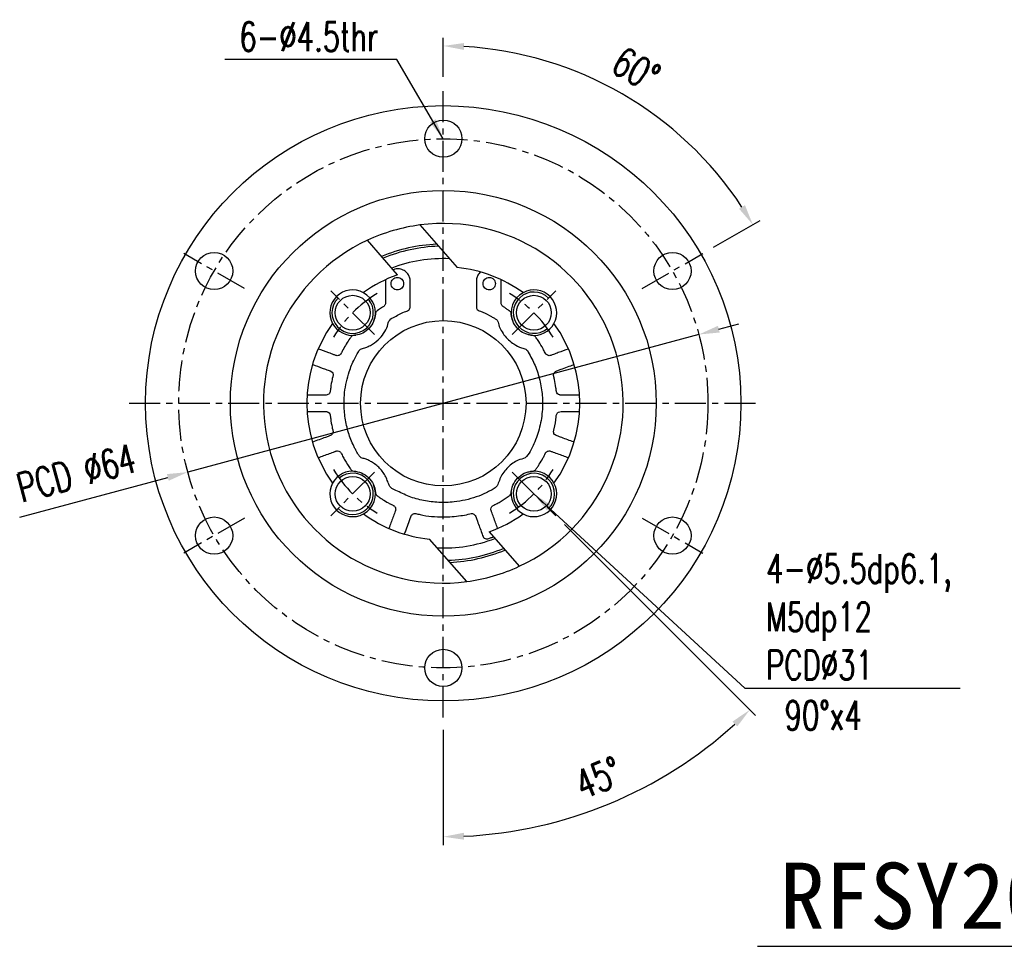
# Model space of a CAD drawing. Header units: millimetres. Extents: x -51 to 427, y -66 to 81.
# Tile 1 of 105: x -51 to 68, y -66 to 46. Entities that reach past the tile are written whole.
import ezdxf
from ezdxf.enums import TextEntityAlignment as Align

# ---------------------------------------------------------------- set-up
doc = ezdxf.new("R2010")
doc.units = ezdxf.units.MM
doc.linetypes.add('CENTER', pattern=[2, 1.25, -0.25, 0.25, -0.25])
for name, color, linetype in [('CHA', 7, 'Continuous'), ('CL', 1, 'CENTER'), ('DIM', 4, 'Continuous'), ('OUT', 3, 'Continuous')]:
    doc.layers.add(name, color=color, linetype=linetype)
doc.styles.add('DIM-7', font='SIMPLEX.shx', dxfattribs={"width": 0.7, "bigfont": 'chineset.shx'})
doc.styles.add('T', font='kaiu.ttf')
doc.dimstyles.new('CNS', dxfattribs={"dimtxt": 3.5, "dimasz": 2.5, "dimexe": 1, "dimexo": 1.5, "dimgap": 0.09, "dimtad": 0, "dimdsep": 46, "dimtxsty": 'DIM-7', "dimcen": 0.09, "dimclrd": 1, "dimclre": 1, "dimclrt": 4, "dimadec": 0, "dimazin": 0, "dimtfac": 1, "dimtix": 1, "dimtmove": 2, "dimatfit": 3, "dimfxl": 1, "dimtvp": 0.971429, "dimtolj": 1, "dimarcsym": 0})

# ---------------------------------------------------------------- blocks, each defined once
blk = doc.blocks.new('*D0')
at = {"layer": 'DEFPOINTS', "color": 0}
for p in [(0, 38), (27.78, 33.11), (31.39, 18.12), (24.03, 13.87), (0, -38)]:
    blk.add_point(p, dxfattribs=at)
at = {"layer": 'DIM', "color": 0, "lineweight": -2}
for p, q in [((0, 39.5), (0, 44.22)), ((32.69, 18.87), (38.3, 22.11))]:
    blk.add_line(p, q, dxfattribs=at)
blk.add_arc((0, 0), 43.22, 33.3143, 86.6857, dxfattribs=at)
at = {"layer": 'DIM', "color": 0}
for points in [[(2.49, 42.74), (2.51, 43.57), (0, 43.22)], [(36.48, 23.96), (35.77, 23.52), (37.43, 21.61)]]:
    blk.add_solid(points, dxfattribs=at)
at = {"layer": 'DIM', "color": 0, "insert": (23.31, 40.38), "char_height": 3.5, "attachment_point": 5, "rotation": 330, "style": 'DIM-7'}
blk.add_mtext('\\A1;60°', dxfattribs=at)
blk = doc.blocks.new('*D9')
at = {"layer": 'DEFPOINTS', "color": 0}
for p in [(0, 38), (8.31, -8.31), (13.61, -13.61), (0, -38), (13.57, -50.63)]:
    blk.add_point(p, dxfattribs=at)
at = {"layer": 'DIM', "color": 0, "lineweight": -2}
for p, q in [((14.67, -14.67), (37.77, -37.77)), ((0, -39.5), (0, -53.42))]:
    blk.add_line(p, q, dxfattribs=at)
blk.add_arc((0, 0), 52.42, 272.7328, 312.2672, dxfattribs=at)
at = {"layer": 'DIM', "color": 0}
for points in [[(34.97, -38.49), (35.54, -39.09), (37.07, -37.07)], [(2.51, -52.78), (2.49, -51.94), (0, -52.42)]]:
    blk.add_solid(points, dxfattribs=at)
at = {"layer": 'DIM', "color": 0, "insert": (18.76, -45.29), "char_height": 3.5, "attachment_point": 5, "rotation": 22.5, "style": 'DIM-7'}
blk.add_mtext('\\A1;45°', dxfattribs=at)
blk = doc.blocks.new('*D10')
at = {"layer": 'DEFPOINTS', "color": 0}
for p in [(30.9, 8.32), (-30.9, -8.32)]:
    blk.add_point(p, dxfattribs=at)
at = {"layer": 'DIM', "color": 0, "lineweight": -2}
for p, q in [((33.31, 8.97), (35.73, 9.62)), ((30.9, 8.32), (-30.9, -8.32)), ((-51.22, -13.79), (-33.31, -8.97))]:
    blk.add_line(p, q, dxfattribs=at)
at = {"layer": 'DIM', "color": 0}
for points in [[(33.21, 9.37), (33.42, 8.56), (30.9, 8.32)], [(-33.42, -8.56), (-33.21, -9.37), (-30.9, -8.32)]]:
    blk.add_solid(points, dxfattribs=at)
at = {"layer": 'DIM', "color": 0, "insert": (-44.36, -8.42), "char_height": 3.5, "attachment_point": 5, "rotation": 15.0622, "style": 'DIM-7'}
blk.add_mtext('\\A1;PCD ∅64', dxfattribs=at)

msp = doc.modelspace()

# ---------------------------------------------------------------- linework, layer by layer
at = {"layer": 'CL', "color": 0, "ltscale": 3}
for p, q in [((0, -37.998), (0, 37.998)), ((-24.032, 13.875), (-31.393, 18.125)), ((24.032, 13.875), (31.393, 18.125)), ((-8.309, 8.309), (-13.612, 13.612)), ((8.309, 8.309), (13.612, 13.612)), ((-37.998, 0), (37.998, 0)), ((-8.309, -8.309), (-13.612, -13.612)), ((8.309, -8.309), (13.612, -13.612)), ((-24.032, -13.875), (-31.393, -18.125)), ((24.032, -13.875), (31.393, -18.125))]:
    msp.add_line(p, q, dxfattribs=at)
msp.add_circle((0, 0), 32, dxfattribs=at)
for start, end in [(121.12474, 148.87526), (31.12474, 58.87526), (211.12474, 238.87526), (301.12474, 328.87526)]:
    msp.add_arc((0, 0), 15.5, start, end, dxfattribs=at)
at = {"layer": 'DIM', "color": 7}
msp.add_line((38.01, -65.672), (86.386, -65.672), dxfattribs=at)
at = {"layer": 'DIM', "color": 0}
for centre, start, end in [((10.96, 10.96), 45, 310.37435), ((-10.96, 10.96), 135, 40.37435), ((-10.96, -10.96), 225, 130.37435), ((10.96, -10.96), 315, 220.37435)]:
    msp.add_arc(centre, 2.5, start, end, dxfattribs=at)
at = {"layer": 'OUT', "color": 0, "linetype": 'Continuous'}
for p, q in [((-2.829, 21.565), (1.677, 16.415)), ((-5.533, 15.544), (-9.183, 19.716)), ((2.829, -21.565), (-1.677, -16.415)), ((5.533, -15.544), (9.183, -19.716))]:
    msp.add_line(p, q, dxfattribs=at)
for centre, radius in [((0, 0), 35.998), ((0, 32), 2.25), ((0, 0), 25.75), ((-27.713, 16), 2.25), ((27.713, 16), 2.25), ((-10.96, 10.96), 2.1), ((10.96, 10.96), 2.1), ((0, 0), 10), ((-10.96, -10.96), 2.1), ((10.96, -10.96), 2.1), ((-27.713, -16), 2.25), ((27.713, -16), 2.25), ((0, -32), 2.25)]:
    msp.add_circle(centre, radius, dxfattribs=at)
for centre, radius, start, end in [((0, 0), 21.75, 97.47268, 114.97423), ((0, 0), 21.75, 294.97423, 97.47268), ((0, 0), 21.75, 114.97423, 277.47268), ((0, 0), 19.25, 92.34915, 112.79903), ((0, 0), 19, 91.7397, 112.54833), ((0, 0), 17.5, 87.57153, 110.88413), ((0, 0), 16.5, 109.59441, 125.81213), ((0, 0), 16.5, 54.18787, 84.16528), ((-10.96, 10.96), 2.75, 61.65791, 208.34209), ((-10.96, 10.96), 2.75, 338.77754, 61.65791), ((10.96, 10.96), 2.75, 118.34209, 202.00383), ((10.96, 10.96), 2.75, 331.65791, 118.34209), ((0, 0), 16.5, 144.18787, 215.81213), ((-10.96, 10.96), 2.75, 208.34209, 278.12439), ((10.96, 10.96), 2.75, 262.49116, 331.65791), ((0, 0), 16.5, 324.18787, 35.81213), ((-10.96, -10.96), 2.75, 81.8876, 151.65791), ((10.96, -10.96), 2.75, 28.34209, 98.28167), ((-10.96, -10.96), 2.75, 151.65791, 298.34209), ((-10.96, -10.96), 2.75, 298.34209, 23.27986), ((10.96, -10.96), 2.75, 241.65791, 28.34209), ((10.96, -10.96), 2.75, 176.53598, 241.65791), ((0, 0), 16.5, 234.18787, 264.16528), ((0, 0), 16.5, 289.59441, 305.81213), ((0, 0), 17.5, 267.57153, 290.88413), ((0, 0), 19, 271.7397, 292.54833), ((0, 0), 19.25, 272.34915, 292.79903), ((0, 0), 21.75, 277.47268, 294.97423)]:
    msp.add_arc(centre, radius, start, end, dxfattribs=at)
for points, knots in [([(10.166, 6.376), (10.462, 5.854), (11.065, 4.794), (11.658, 3.031), (11.994, 1.169), (12.023, -0.469), (11.878, -1.821), (11.665, -2.882), (11.363, -3.905), (10.975, -4.892), (10.523, -5.784), (10.002, -6.698), (9.067, -6.81), (8.389, -7.252), (7.791, -7.73), (7.297, -8.316), (6.89, -8.962), (6.686, -9.646), (6.348, -10.265), (5.745, -10.523), (4.998, -10.936), (3.964, -11.349), (2.661, -11.729), (1.148, -11.981), (-0.554, -12.037), (-2.382, -11.803), (-4.157, -11.33), (-5.399, -10.668), (-6.408, -10.257), (-6.672, -9.621), (-6.871, -9.033), (-7.19, -8.479), (-7.579, -7.966), (-8.043, -7.514), (-8.526, -7.159), (-9.006, -6.902), (-9.448, -6.693), (-9.933, -6.636), (-10.24, -6.287), (-10.436, -5.921), (-10.637, -5.562), (-11.021, -4.79), (-11.509, -3.552), (-11.911, -1.797), (-12.033, -0.156), (-11.951, 1.315), (-11.741, 2.59), (-11.365, 3.948), (-10.896, 5.069), (-10.486, 5.849), (-10.267, 6.205), (-10.138, 6.458), (-9.892, 6.604), (-9.629, 6.654), (-9.269, 6.785), (-8.65, 7.062), (-7.882, 7.613), (-7.201, 8.436), (-6.732, 9.24), (-6.599, 10.147), (-5.845, 10.462), (-5.211, 10.82), (-4.644, 11.085), (-4.089, 11.254), (-3.978, 11.716), (-4.006, 12.12), (-3.998, 12.531), (-4, 12.974), (-4, 13.451), (-3.999, 13.963), (-4.004, 14.453), (-3.987, 14.918), (-4.1, 15.357), (-4.344, 15.753), (-4.745, 16.094), (-5.274, 16.277), (-5.749, 16.265), (-5.989, 16.17), (-6.058, 16.144)], [0, 0, 0, 0, 0.0272628, 0.0554002, 0.0841059, 0.1130336, 0.1295354, 0.1459239, 0.1621347, 0.1781075, 0.1937877, 0.20868, 0.2221847, 0.2336391, 0.2452694, 0.256909, 0.2683909, 0.2795611, 0.2895816, 0.2989434, 0.3084299, 0.3286542, 0.3492676, 0.3701461, 0.3982764, 0.4263073, 0.4539121, 0.4807936, 0.4914824, 0.5010396, 0.5104442, 0.52008, 0.5298569, 0.5396765, 0.5494377, 0.5570049, 0.564432, 0.5716477, 0.5782477, 0.5844298, 0.5906678, 0.5969588, 0.623647, 0.6509394, 0.6785429, 0.6982425, 0.7178258, 0.737182, 0.7622025, 0.7729815, 0.7771716, 0.7812894, 0.7856268, 0.7895466, 0.7934973, 0.8029915, 0.8203381, 0.835914, 0.8511514, 0.8628923, 0.8740958, 0.8852949, 0.8964887, 0.9031995, 0.90959, 0.9157939, 0.9219978, 0.9282018, 0.9359566, 0.9437115, 0.9514664, 0.9583, 0.9647533, 0.9717823, 0.9791006, 0.9882851, 0.9966704, 1, 1, 1, 1]), ([(4.48, 15.84), (4.46, 15.827), (4.301, 15.726), (4.132, 15.407), (3.991, 14.977), (4.002, 14.55), (3.999, 14.146), (4.001, 13.349), (3.995, 12.57), (4.003, 11.828), (3.988, 11.492), (4.201, 11.222), (4.784, 11.039), (5.342, 10.754), (5.926, 10.436), (6.261, 10.245), (6.592, 10.012), (6.646, 9.633), (6.773, 9.306), (6.973, 8.842), (7.32, 8.274), (7.865, 7.66), (8.575, 7.104), (9.228, 6.793), (9.725, 6.626), (9.993, 6.578), (10.108, 6.443), (10.166, 6.376)], [0, 0, 0, 0, 0.0055811, 0.044097, 0.0795111, 0.1114611, 0.1429352, 0.1744095, 0.2980583, 0.324404, 0.3494906, 0.3743128, 0.3977515, 0.4906621, 0.5216468, 0.5526048, 0.5826159, 0.6104014, 0.6376603, 0.6653656, 0.7285706, 0.7926412, 0.8565247, 0.9387452, 0.9597065, 0.9800351, 1, 1, 1, 1]), ([(-7, 14.899), (-7, 14.09), (-7, 13.18), (-7, 12.27), (-7, 12.144), (-6.999, 12.119), (-7.001, 12.072), (-7.004, 12.048), (-7.017, 11.977), (-7.033, 11.93), (-7.079, 11.842), (-7.108, 11.802), (-7.176, 11.732), (-7.215, 11.705), (-7.333, 11.632), (-7.567, 11.483), (-7.797, 11.327), (-7.967, 11.207), (-7.986, 11.193), (-8.024, 11.166), (-8.04, 11.153), (-8.088, 11.108), (-8.117, 11.073), (-8.165, 10.995), (-8.184, 10.953), (-8.209, 10.867), (-8.214, 10.819), (-8.234, 10.496), (-8.3, 10.193), (-8.545, 9.608), (-8.724, 9.327), (-9.172, 8.845), (-9.442, 8.645), (-10.016, 8.358), (-10.319, 8.27), (-10.648, 8.228), (-10.685, 8.224), (-10.757, 8.217), (-10.793, 8.216), (-10.895, 8.205), (-10.964, 8.183), (-11.085, 8.111), (-11.138, 8.062), (-11.217, 7.953), (-11.255, 7.898), (-11.447, 7.623), (-11.74, 7.172), (-12.007, 6.705), (-12.197, 6.35), (-12.258, 6.23), (-12.333, 6.08), (-12.348, 6.048), (-12.374, 5.998), (-12.39, 5.973), (-12.444, 5.903), (-12.491, 5.86), (-12.6, 5.795), (-12.662, 5.773), (-12.786, 5.753), (-12.849, 5.755), (-12.963, 5.779), (-13.013, 5.801), (-13.118, 5.839), (-13.379, 5.934), (-14.058, 6.181), (-14.685, 6.409), (-15.104, 6.561)], [0, 0, 0, 0, 0.125, 0.140625, 0.140625, 0.1445312, 0.1445312, 0.1484375, 0.1484375, 0.15625, 0.15625, 0.1640625, 0.1640625, 0.171875, 0.171875, 0.1875, 0.21875, 0.21875, 0.2226562, 0.2226562, 0.2265625, 0.2265625, 0.234375, 0.234375, 0.2421875, 0.2421875, 0.25, 0.25, 0.3125, 0.3125, 0.375, 0.375, 0.4375, 0.4375, 0.5, 0.5, 0.5078125, 0.5078125, 0.515625, 0.515625, 0.53125, 0.53125, 0.546875, 0.546875, 0.5625, 0.5625, 0.625, 0.6875, 0.6875, 0.71875, 0.71875, 0.7265625, 0.7265625, 0.734375, 0.734375, 0.75, 0.75, 0.765625, 0.765625, 0.78125, 0.78125, 0.796875, 0.796875, 0.8125, 0.875, 1, 1, 1, 1]), ([(-4.805, 14.47), (-4.805, 14.564), (-4.823, 14.663), (-4.899, 14.848), (-4.957, 14.934), (-5.097, 15.073), (-5.176, 15.125), (-5.354, 15.2), (-5.454, 15.22), (-5.655, 15.22), (-5.755, 15.2), (-5.934, 15.125), (-6.012, 15.073), (-6.153, 14.934), (-6.21, 14.848), (-6.286, 14.663), (-6.305, 14.564), (-6.305, 14.377), (-6.286, 14.278), (-6.21, 14.093), (-6.153, 14.007), (-6.012, 13.868), (-5.934, 13.816), (-5.755, 13.741), (-5.655, 13.72), (-5.454, 13.72), (-5.354, 13.741), (-5.176, 13.816), (-5.097, 13.868), (-4.957, 14.007), (-4.899, 14.093), (-4.823, 14.278), (-4.805, 14.377), (-4.805, 14.47)], [0, 0, 0, 0, 0.0625, 0.0625, 0.125, 0.125, 0.1875, 0.1875, 0.25, 0.25, 0.3125, 0.3125, 0.375, 0.375, 0.4375, 0.4375, 0.5, 0.5, 0.5625, 0.5625, 0.625, 0.625, 0.6875, 0.6875, 0.75, 0.75, 0.8125, 0.8125, 0.875, 0.875, 0.9375, 0.9375, 1, 1, 1, 1]), ([(6.305, 14.47), (6.305, 14.564), (6.286, 14.663), (6.21, 14.848), (6.153, 14.934), (6.012, 15.073), (5.934, 15.125), (5.755, 15.2), (5.655, 15.22), (5.454, 15.22), (5.354, 15.2), (5.176, 15.125), (5.097, 15.073), (4.957, 14.934), (4.899, 14.848), (4.823, 14.663), (4.805, 14.564), (4.805, 14.377), (4.823, 14.278), (4.899, 14.093), (4.957, 14.007), (5.097, 13.868), (5.176, 13.816), (5.354, 13.741), (5.454, 13.72), (5.655, 13.72), (5.755, 13.741), (5.934, 13.816), (6.012, 13.868), (6.153, 14.007), (6.21, 14.093), (6.286, 14.278), (6.305, 14.377), (6.305, 14.47)], [0, 0, 0, 0, 0.0625, 0.0625, 0.125, 0.125, 0.1875, 0.1875, 0.25, 0.25, 0.3125, 0.3125, 0.375, 0.375, 0.4375, 0.4375, 0.5, 0.5, 0.5625, 0.5625, 0.625, 0.625, 0.6875, 0.6875, 0.75, 0.75, 0.8125, 0.8125, 0.875, 0.875, 0.9375, 0.9375, 1, 1, 1, 1]), ([(15.101, 6.561), (14.703, 6.416), (14.106, 6.198), (13.409, 5.944), (13.11, 5.836), (12.96, 5.781), (12.92, 5.768), (12.827, 5.755), (12.778, 5.754), (12.631, 5.777), (12.534, 5.824), (12.427, 5.923), (12.397, 5.961), (12.351, 6.038), (12.334, 6.078), (12.236, 6.274), (12.155, 6.43), (11.903, 6.892), (11.723, 7.194), (11.436, 7.636), (11.338, 7.781), (11.212, 7.96), (11.187, 7.997), (11.135, 8.062), (11.104, 8.091), (11.001, 8.168), (10.917, 8.201), (10.825, 8.213), (10.814, 8.214), (10.794, 8.215), (10.787, 8.216), (10.761, 8.217), (10.71, 8.221), (10.589, 8.234), (10.485, 8.251), (10.274, 8.293), (10.133, 8.333), (9.715, 8.49), (9.443, 8.645), (8.964, 9.043), (8.758, 9.285), (8.442, 9.812), (8.334, 10.097), (8.242, 10.517), (8.224, 10.657), (8.213, 10.827), (8.209, 10.857), (8.194, 10.921), (8.183, 10.953), (8.14, 11.044), (8.099, 11.099), (8.027, 11.164), (8.001, 11.183), (7.949, 11.219), (7.871, 11.275), (7.688, 11.401), (7.475, 11.542), (7.314, 11.644), (7.233, 11.694), (7.208, 11.709), (7.162, 11.747), (7.14, 11.769), (7.08, 11.839), (7.048, 11.894), (7.007, 12.011), (7, 12.072), (7, 13.062), (7, 13.995), (7, 14.927)], [0, 0, 0, 0, 0.0625, 0.09375, 0.109375, 0.109375, 0.1171875, 0.1171875, 0.125, 0.125, 0.140625, 0.140625, 0.1484375, 0.1484375, 0.15625, 0.15625, 0.1875, 0.1875, 0.25, 0.25, 0.28125, 0.28125, 0.2890625, 0.2890625, 0.296875, 0.296875, 0.3125, 0.3125, 0.3144531, 0.3144531, 0.3164063, 0.3164063, 0.3203125, 0.328125, 0.34375, 0.34375, 0.375, 0.375, 0.4375, 0.4375, 0.5, 0.5, 0.5625, 0.5625, 0.59375, 0.59375, 0.6015625, 0.6015625, 0.609375, 0.609375, 0.625, 0.625, 0.6328125, 0.6328125, 0.640625, 0.65625, 0.6875, 0.703125, 0.703125, 0.7109375, 0.7109375, 0.71875, 0.71875, 0.734375, 0.734375, 0.75, 0.75, 1, 1, 1, 1]), ([(-15.783, 4.68), (-15.405, 4.543), (-14.839, 4.337), (-14.178, 4.096), (-13.847, 3.976), (-13.706, 3.924), (-13.647, 3.903), (-13.639, 3.9), (-13.619, 3.891), (-13.609, 3.886), (-13.58, 3.871), (-13.561, 3.86), (-13.469, 3.795), (-13.405, 3.718), (-13.331, 3.542), (-13.322, 3.446), (-13.342, 3.318), (-13.353, 3.279), (-13.373, 3.198), (-13.402, 3.077), (-13.429, 2.955), (-13.516, 2.548), (-13.574, 2.219), (-13.631, 1.807), (-13.647, 1.683), (-13.664, 1.539), (-13.67, 1.477), (-13.675, 1.436), (-13.677, 1.42), (-13.694, 1.333), (-13.725, 1.261), (-13.819, 1.136), (-13.883, 1.084), (-14.023, 1.016), (-14.098, 1.001), (-14.236, 0.999), (-14.305, 1), (-14.511, 1), (-15.201, 1), (-15.89, 1), (-16.441, 1)], [0, 0, 0, 0, 0.125, 0.1875, 0.21875, 0.234375, 0.234375, 0.2382812, 0.2382812, 0.2421875, 0.2421875, 0.25, 0.25, 0.28125, 0.28125, 0.3125, 0.3125, 0.328125, 0.328125, 0.34375, 0.375, 0.375, 0.5, 0.5, 0.53125, 0.546875, 0.5546875, 0.5546875, 0.5625, 0.5625, 0.59375, 0.59375, 0.625, 0.625, 0.65625, 0.65625, 0.6875, 0.6875, 0.75, 1, 1, 1, 1]), ([(16.453, 1), (16.05, 1), (15.446, 1), (14.741, 1), (14.389, 1), (14.237, 1), (14.162, 1), (14.142, 1), (14.099, 1.005), (14.078, 1.008), (13.968, 1.034), (13.88, 1.082), (13.746, 1.219), (13.702, 1.306), (13.673, 1.433), (13.671, 1.474), (13.662, 1.557), (13.647, 1.682), (13.631, 1.806), (13.574, 2.219), (13.516, 2.548), (13.429, 2.956), (13.402, 3.078), (13.368, 3.22), (13.353, 3.281), (13.343, 3.321), (13.339, 3.337), (13.324, 3.425), (13.327, 3.503), (13.372, 3.654), (13.413, 3.725), (13.52, 3.838), (13.585, 3.879), (13.715, 3.929), (13.78, 3.951), (13.975, 4.022), (14.624, 4.259), (15.273, 4.495), (15.793, 4.684)], [0, 0, 0, 0, 0.125, 0.1875, 0.21875, 0.234375, 0.234375, 0.2421875, 0.2421875, 0.25, 0.25, 0.28125, 0.28125, 0.3125, 0.3125, 0.328125, 0.328125, 0.34375, 0.375, 0.375, 0.5, 0.5, 0.53125, 0.546875, 0.5546875, 0.5546875, 0.5625, 0.5625, 0.59375, 0.59375, 0.625, 0.625, 0.65625, 0.65625, 0.6875, 0.6875, 0.75, 1, 1, 1, 1]), ([(-16.453, -1), (-16.05, -1), (-15.446, -1), (-14.741, -1), (-14.389, -1), (-14.237, -1), (-14.162, -1), (-14.142, -1), (-14.099, -1.005), (-14.078, -1.008), (-13.968, -1.034), (-13.88, -1.082), (-13.746, -1.219), (-13.702, -1.306), (-13.673, -1.433), (-13.671, -1.474), (-13.662, -1.557), (-13.647, -1.682), (-13.631, -1.806), (-13.574, -2.219), (-13.516, -2.548), (-13.429, -2.956), (-13.402, -3.078), (-13.368, -3.22), (-13.353, -3.281), (-13.343, -3.321), (-13.339, -3.337), (-13.324, -3.425), (-13.327, -3.503), (-13.372, -3.654), (-13.413, -3.725), (-13.52, -3.838), (-13.585, -3.879), (-13.715, -3.929), (-13.78, -3.951), (-13.975, -4.022), (-14.624, -4.259), (-15.273, -4.495), (-15.793, -4.684)], [0, 0, 0, 0, 0.125, 0.1875, 0.21875, 0.234375, 0.234375, 0.2421875, 0.2421875, 0.25, 0.25, 0.28125, 0.28125, 0.3125, 0.3125, 0.328125, 0.328125, 0.34375, 0.375, 0.375, 0.5, 0.5, 0.53125, 0.546875, 0.5546875, 0.5546875, 0.5625, 0.5625, 0.59375, 0.59375, 0.625, 0.625, 0.65625, 0.65625, 0.6875, 0.6875, 0.75, 1, 1, 1, 1]), ([(15.783, -4.68), (15.294, -4.502), (14.713, -4.291), (14.037, -4.045), (13.769, -3.947), (13.52, -3.858), (13.373, -3.672), (13.315, -3.472), (13.352, -3.279), (13.5, -2.684), (13.639, -2.033), (13.668, -1.302), (13.913, -1.02), (14.246, -0.995), (14.959, -1.007), (15.69, -0.999), (16.319, -1), (16.437, -1), (16.441, -1)], [0, 0, 0, 0, 0.1980928, 0.2356976, 0.2733023, 0.3076819, 0.3339575, 0.3601608, 0.384338, 0.4076865, 0.5945077, 0.6382974, 0.6812652, 0.7215656, 0.7602624, 0.9552948, 0.9982018, 1, 1, 1, 1]), ([(-15.101, -6.561), (-14.659, -6.4), (-13.996, -6.158), (-13.305, -5.907), (-13.042, -5.811), (-13.001, -5.796), (-12.973, -5.786), (-12.962, -5.782), (-12.902, -5.764), (-12.85, -5.756), (-12.688, -5.758), (-12.574, -5.799), (-12.446, -5.902), (-12.411, -5.942), (-12.356, -6.028), (-12.337, -6.072), (-12.272, -6.203), (-12.139, -6.463), (-11.998, -6.719), (-11.705, -7.225), (-11.495, -7.555), (-11.244, -7.914), (-11.216, -7.953), (-11.16, -8.033), (-11.131, -8.067), (-11.023, -8.158), (-10.93, -8.199), (-10.827, -8.213), (-10.816, -8.214), (-10.793, -8.215), (-10.785, -8.216), (-10.756, -8.218), (-10.699, -8.222), (-10.642, -8.228), (-10.526, -8.243), (-10.449, -8.257), (-10.059, -8.342), (-9.743, -8.47), (-9.17, -8.845), (-8.913, -9.092), (-8.516, -9.653), (-8.376, -9.966), (-8.256, -10.434), (-8.231, -10.59), (-8.216, -10.78), (-8.215, -10.817), (-8.203, -10.888), (-8.193, -10.924), (-8.152, -11.027), (-8.108, -11.09), (-8.028, -11.163), (-7.999, -11.184), (-7.942, -11.225), (-7.855, -11.286), (-7.652, -11.426), (-7.475, -11.542), (-7.117, -11.768), (-6.873, -11.912), (-6.502, -12.117), (-6.315, -12.216), (-6.125, -12.311), (-6.03, -12.357), (-6.005, -12.37), (-5.954, -12.404), (-5.929, -12.423), (-5.86, -12.491), (-5.822, -12.547), (-5.77, -12.671), (-5.756, -12.738), (-5.756, -12.867), (-5.77, -12.928), (-5.81, -13.038), (-5.91, -13.313), (-6.17, -14.027), (-6.41, -14.686), (-6.57, -15.126)], [0, 0, 0, 0, 0.0625, 0.09375, 0.0976563, 0.0996094, 0.0996094, 0.1015625, 0.1015625, 0.109375, 0.109375, 0.125, 0.125, 0.1328125, 0.1328125, 0.140625, 0.140625, 0.15625, 0.1875, 0.1875, 0.25, 0.25, 0.2578125, 0.2578125, 0.265625, 0.265625, 0.28125, 0.28125, 0.2832031, 0.2832031, 0.2851563, 0.2851563, 0.2890625, 0.296875, 0.296875, 0.3125, 0.3125, 0.375, 0.375, 0.4375, 0.4375, 0.5, 0.5, 0.53125, 0.53125, 0.5390625, 0.5390625, 0.546875, 0.546875, 0.5625, 0.5625, 0.5703125, 0.5703125, 0.578125, 0.59375, 0.625, 0.625, 0.6875, 0.6875, 0.71875, 0.734375, 0.734375, 0.7421875, 0.7421875, 0.75, 0.75, 0.765625, 0.765625, 0.78125, 0.78125, 0.796875, 0.796875, 0.8125, 0.875, 1, 1, 1, 1]), ([(6.563, -15.108), (6.402, -14.666), (6.161, -14.004), (5.91, -13.314), (5.82, -13.066), (5.8, -13.011), (5.789, -12.982), (5.766, -12.912), (5.757, -12.86), (5.756, -12.699), (5.793, -12.584), (5.894, -12.454), (5.934, -12.418), (6.018, -12.36), (6.063, -12.341), (6.193, -12.277), (6.453, -12.144), (6.709, -12.004), (7.215, -11.712), (7.543, -11.503), (7.902, -11.253), (7.942, -11.225), (8.021, -11.168), (8.056, -11.141), (8.151, -11.035), (8.194, -10.944), (8.213, -10.83), (8.214, -10.806), (8.217, -10.768), (8.221, -10.711), (8.227, -10.654), (8.241, -10.539), (8.255, -10.462), (8.338, -10.073), (8.464, -9.757), (8.834, -9.183), (9.078, -8.926), (9.637, -8.525), (9.949, -8.383), (10.416, -8.26), (10.572, -8.233), (10.762, -8.217), (10.799, -8.216), (10.87, -8.207), (10.906, -8.199), (11.01, -8.161), (11.075, -8.12), (11.152, -8.043), (11.173, -8.014), (11.214, -7.957), (11.275, -7.87), (11.415, -7.668), (11.531, -7.491), (11.758, -7.134), (11.902, -6.891), (12.106, -6.52), (12.206, -6.334), (12.301, -6.145), (12.34, -6.066), (12.348, -6.048), (12.361, -6.022), (12.369, -6.009), (12.392, -5.97), (12.411, -5.945), (12.475, -5.874), (12.528, -5.833), (12.649, -5.776), (12.716, -5.76), (12.846, -5.754), (12.909, -5.764), (13.02, -5.802), (13.074, -5.823), (13.349, -5.923), (14.007, -6.162), (14.665, -6.402), (15.104, -6.561)], [0, 0, 0, 0, 0.0625, 0.09375, 0.0976562, 0.0976562, 0.1015625, 0.1015625, 0.109375, 0.109375, 0.125, 0.125, 0.1328125, 0.1328125, 0.140625, 0.140625, 0.15625, 0.1875, 0.1875, 0.25, 0.25, 0.2578125, 0.2578125, 0.265625, 0.265625, 0.28125, 0.28125, 0.2851562, 0.2851562, 0.2890625, 0.296875, 0.296875, 0.3125, 0.3125, 0.375, 0.375, 0.4375, 0.4375, 0.5, 0.5, 0.53125, 0.53125, 0.5390625, 0.5390625, 0.546875, 0.546875, 0.5625, 0.5625, 0.5703125, 0.5703125, 0.578125, 0.59375, 0.625, 0.625, 0.6875, 0.6875, 0.71875, 0.734375, 0.734375, 0.7382812, 0.7382812, 0.7421875, 0.7421875, 0.75, 0.75, 0.765625, 0.765625, 0.78125, 0.78125, 0.796875, 0.796875, 0.8125, 0.8125, 0.875, 1, 1, 1, 1]), ([(-4.68, -15.782), (-4.649, -15.698), (-4.398, -15.01), (-4.136, -14.266), (-3.86, -13.535), (-3.713, -13.397), (-3.527, -13.322), (-3.213, -13.345), (-2.531, -13.554), (-1.409, -13.693), (-0.116, -13.769), (1.063, -13.725), (2.068, -13.597), (2.839, -13.481), (3.348, -13.309), (3.682, -13.354), (3.888, -13.568), (3.959, -13.811), (4.046, -14.038), (4.187, -14.429), (4.389, -14.981), (4.597, -15.554), (4.747, -15.968), (4.843, -16.227), (5.052, -16.381), (5.288, -16.422), (5.499, -16.35), (5.754, -16.264), (5.941, -16.194), (6.062, -16.149)], [0, 0, 0, 0, 0.0186489, 0.1522132, 0.1654685, 0.1790357, 0.1928179, 0.2057853, 0.2434196, 0.3411308, 0.4393599, 0.5127464, 0.585915, 0.6499571, 0.6743867, 0.6969726, 0.715469, 0.7324086, 0.7492027, 0.7659967, 0.8187782, 0.8715597, 0.8922953, 0.9109978, 0.9274733, 0.9437678, 0.9585753, 0.9730628, 1, 1, 1, 1])]:
    msp.add_open_spline(points, degree=3, knots=knots, dxfattribs=at)

# ---------------------------------------------------------------- texts
at = {"layer": 'CHA', "style": 'T'}
msp.add_text('RFSY2020', height=8, dxfattribs=at).set_placement((62.463, -59.558), align=Align.MIDDLE)
at = {"layer": 'DIM', "color": 0, "char_height": 3.5, "style": 'DIM-7'}
for s, insert, attachment_point in [('\\A1;6-%%C4.5thr', (-7.857, 42.594), 9), ('4-%%C5.5dp6.1,\\PM5dp12\\PPCD%%C31', (39.035, -33.407), 7)]:
    msp.add_mtext(s, dxfattribs=dict(at, insert=insert, attachment_point=attachment_point))
at = {"layer": 'DIM', "color": 0, "insert": (41.265, -39.477), "char_height": 3.5, "attachment_point": 7, "style": 'DIM-7'}
msp.add_mtext_dynamic_manual_height_columns('90%%Dx4', width=18.89864, gutter_width=12.5, heights=[0], dxfattribs=at)

# ---------------------------------------------------------------- dimensions: what is measured, and where the dimension line sits
at = {"layer": 'DIM', "color": 0}
for base, line2, picture, middle in [((27.784, 33.112), ((24.032, 13.875), (31.393, 18.125)), '*D0', (23.312, 40.378)), ((13.567, -50.633), ((8.309, -8.309), (13.612, -13.612)), '*D9', (18.759, -45.288))]:
    dim = msp.add_angular_dim_2l(base=base, line1=((0, -37.998), (0, 37.998)), line2=line2, dimstyle='CNS', override={"dimclrd": 0, "dimclre": 0, "dimclrt": 0}, dxfattribs=at)
    dim.commit()
    dim.dimension.update_dxf_attribs({"geometry": picture, "text_midpoint": middle})
dim = msp.add_diameter_dim_2p(p1=(30.901, 8.316), p2=(-30.901, -8.316), text='PCD <>', dimstyle='CNS', override={"dimclrd": 0, "dimclre": 0, "dimclrt": 0}, dxfattribs=at)
dim.commit()
dim.dimension.update_dxf_attribs({"geometry": '*D10', "text_midpoint": (-44.36, -8.417)})

# ---------------------------------------------------------------- leaders
at = {"layer": 'DIM', "color": 0, "annotation_type": 0, "has_hookline": 1}
for points, hookline_direction, text_width in [([(0, 32), (-5.634, 41.583), (-8.134, 41.583)], 1, 18.2), ([(10.96, -10.96), (36.474, -34.437), (38.974, -34.437)], 0, 23.45)]:
    msp.add_leader(points, dimstyle='CNS', override={"dimgap": 0.09, "dimtad": 1, "dimclrd": 0, "dimclre": 4}, dxfattribs=dict(at, hookline_direction=hookline_direction, text_width=text_width))

doc.saveas('drawing.dxf')
